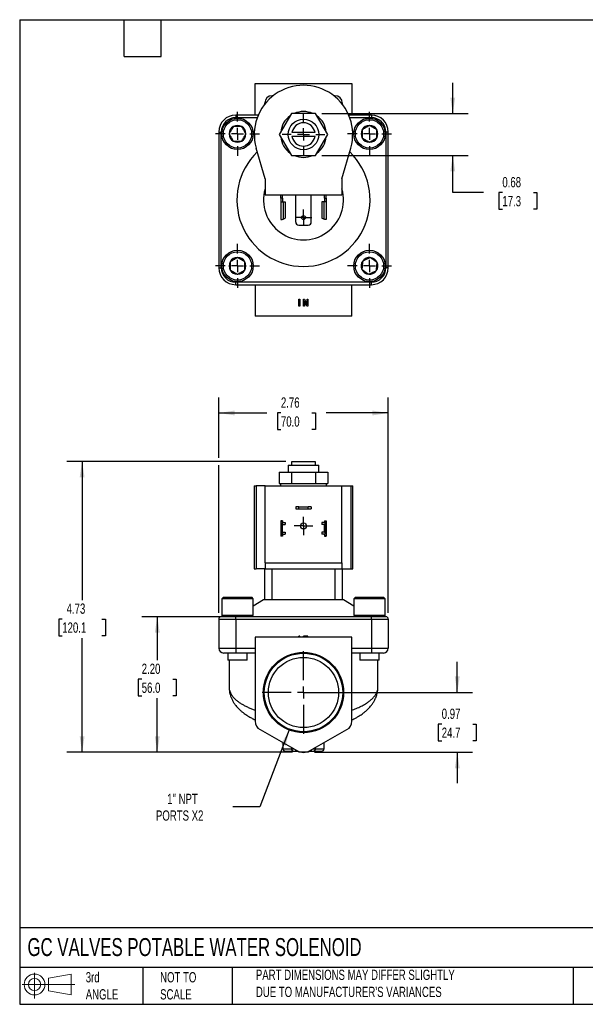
# Model space of a CAD drawing. Header units: inches. Extents: x 0.5 to 21.5, y 0.5 to 16.5.
# Tile 1 of 3: x 0.5 to 9.7, y 0.5 to 16.5. Entities that reach past the tile are written whole.
import ezdxf

# ---------------------------------------------------------------- set-up
doc = ezdxf.new("R2010")
doc.units = ezdxf.units.IN
doc.header["$LTSCALE"] = 2
doc.header["$MEASUREMENT"] = 0
doc.linetypes.add('SLD-Center', pattern=[0.75, 0.6, -0.05, 0.05, -0.05])
doc.linetypes.add('SLD-Solid', pattern=[0])
doc.layers.add('CENTER', color=40, linetype='SLD-Center')
doc.layers.add('SLD-DEFPOINTS', color=7, linetype='Continuous')
doc.layers.add('DIMENSIONS', color=140, linetype='SLD-Solid', lineweight=25)
doc.layers.add('TEXT', color=140, linetype='SLD-Solid', lineweight=25)
doc.styles.add('SLDTEXTSTYLE0', font='TXT', dxfattribs={"width": 0.7})
doc.dimstyles.new('SLDDIMSTYLE0', dxfattribs={"dimtxt": 0.169922, "dimasz": 0.26, "dimexe": 0, "dimexo": 0.0625, "dimgap": 0.04248, "dimtad": 0, "dimtih": 1, "dimtoh": 1, "dimrnd": 1e-09, "dimdsep": 46, "dimtxsty": 'SLDTEXTSTYLE0', "dimsah": 1, "dimcen": 0.09, "dimadec": 0, "dimazin": 2, "dimtfac": 1, "dimtmove": 0, "dimatfit": 0, "dimfxl": 0, "dimfrac": 2, "dimtolj": 1, "dimtzin": 12, "dimarcsym": 0})
doc.dimstyles.new('SLDDIMSTYLE1', dxfattribs={"dimtxt": 0.169922, "dimasz": 0.26, "dimexe": 0, "dimexo": 0.0625, "dimgap": 0.04248, "dimtad": 0, "dimtih": 1, "dimtoh": 1, "dimrnd": 1e-09, "dimzin": 4, "dimdsep": 46, "dimtxsty": 'SLDTEXTSTYLE0', "dimsah": 1, "dimcen": 0.09, "dimadec": 0, "dimazin": 1, "dimtfac": 1, "dimtofl": 0, "dimtmove": 0, "dimatfit": 3, "dimfxl": 0, "dimfrac": 2, "dimtolj": 1, "dimtzin": 12, "dimarcsym": 0})
doc.dimstyles.new('SLDDIMSTYLE2', dxfattribs={"dimtxt": 0.169922, "dimasz": 0.26, "dimexe": 0, "dimexo": 0.0625, "dimgap": 0.04248, "dimtad": 0, "dimtih": 1, "dimtoh": 1, "dimrnd": 1e-09, "dimzin": 12, "dimdsep": 46, "dimtxsty": 'SLDTEXTSTYLE0', "dimsah": 1, "dimcen": 0.09, "dimadec": 0, "dimazin": 3, "dimtfac": 1, "dimtofl": 0, "dimtmove": 0, "dimatfit": 3, "dimfxl": 0, "dimfrac": 2, "dimtolj": 1, "dimtzin": 12, "dimarcsym": 0})
doc.dimstyles.new('SLDDIMSTYLE3', dxfattribs={"dimtxt": 0.169922, "dimasz": 0.26, "dimexe": 0, "dimexo": 0.0625, "dimgap": 0.04248, "dimtad": 0, "dimtih": 1, "dimtoh": 1, "dimrnd": 1e-09, "dimzin": 12, "dimdsep": 46, "dimtxsty": 'SLDTEXTSTYLE0', "dimsah": 1, "dimcen": 0, "dimadec": 0, "dimazin": 3, "dimtfac": 1, "dimtofl": 0, "dimtmove": 0, "dimatfit": 3, "dimfxl": 0, "dimfrac": 2, "dimtolj": 1, "dimtzin": 12, "dimarcsym": 0})

# ---------------------------------------------------------------- blocks, each defined once
blk = doc.blocks.new('Block11')
at = {"color": 7, "linetype": 'SLD-Solid', "lineweight": 18}
for p, q in [((0.204, 0.418), (0.204, 0)), ((0.431, 0.328), (0.801, 0.396)), ((0.431, 0.126), (0.431, 0.328)), ((0.801, 0.396), (0.801, 0.058)), ((0, 0.227), (0.856, 0.227)), ((0.431, 0.126), (0.801, 0.058))]:
    blk.add_line(p, q, dxfattribs=at)
for radius in [0.169, 0.101]:
    blk.add_circle((0.204, 0.227), radius, dxfattribs=at)
blk = doc.blocks.new('Block12')
at = {"layer": 'SLD-DEFPOINTS'}
blk.add_blockref('Block11', (0, 0), dxfattribs=at)
blk = doc.blocks.new('_D')
at = {"layer": 'DIMENSIONS'}
for p, q in [((7.614, 5.567), (7.614, 6.067)), ((5.214, 5.567), (7.864, 5.567)), ((7.361, 5.053), (7.304, 5.053)), ((7.304, 5.053), (7.304, 4.783)), ((7.866, 5.053), (7.923, 5.053)), ((7.923, 5.053), (7.923, 4.783)), ((7.304, 4.783), (7.361, 4.783)), ((7.923, 4.783), (7.866, 4.783)), ((5.293, 4.595), (7.864, 4.595)), ((7.614, 4.595), (7.614, 4.095))]:
    blk.add_line(p, q, dxfattribs=at)
for points in [[(7.614, 5.567), (7.654, 5.827), (7.574, 5.827)], [(7.614, 4.595), (7.574, 4.335), (7.654, 4.335)]]:
    blk.add_solid(points, dxfattribs=at)
at = {"layer": 'DIMENSIONS', "char_height": 0.1667, "attachment_point": 1, "style": 'SLDTEXTSTYLE0'}
for s, insert in [('0.97', (7.361, 5.305)), ('24.7', (7.361, 4.997))]:
    blk.add_mtext(s, dxfattribs=dict(at, insert=insert))
blk = doc.blocks.new('_D_1')
at = {"layer": 'DIMENSIONS'}
for p, q in [((3.912, 6.799), (2.487, 6.799)), ((2.737, 6.799), (2.737, 6.091)), ((2.484, 5.783), (2.427, 5.783)), ((2.427, 5.783), (2.427, 5.513)), ((2.989, 5.783), (3.046, 5.783)), ((3.046, 5.783), (3.046, 5.513)), ((2.427, 5.513), (2.484, 5.513)), ((2.737, 4.595), (2.737, 5.475)), ((3.046, 5.513), (2.989, 5.513)), ((4.936, 4.595), (2.487, 4.595))]:
    blk.add_line(p, q, dxfattribs=at)
for points in [[(2.737, 6.799), (2.697, 6.539), (2.777, 6.539)], [(2.737, 4.595), (2.777, 4.855), (2.697, 4.855)]]:
    blk.add_solid(points, dxfattribs=at)
at = {"layer": 'DIMENSIONS', "char_height": 0.1667, "attachment_point": 1, "style": 'SLDTEXTSTYLE0'}
for s, insert in [('2.20', (2.484, 6.036)), ('56.0', (2.484, 5.728))]:
    blk.add_mtext(s, dxfattribs=dict(at, insert=insert))
blk = doc.blocks.new('_D_2')
at = {"layer": 'DIMENSIONS'}
for p, q in [((4.827, 9.322), (1.265, 9.322)), ((1.515, 9.322), (1.515, 7.069)), ((1.192, 6.76), (1.135, 6.76)), ((1.135, 6.76), (1.135, 6.49)), ((1.838, 6.76), (1.895, 6.76)), ((1.895, 6.76), (1.895, 6.49)), ((1.135, 6.49), (1.192, 6.49)), ((1.515, 4.595), (1.515, 6.452)), ((1.895, 6.49), (1.838, 6.49)), ((4.936, 4.595), (1.265, 4.595))]:
    blk.add_line(p, q, dxfattribs=at)
for points in [[(1.515, 9.322), (1.475, 9.062), (1.555, 9.062)], [(1.515, 4.595), (1.555, 4.855), (1.475, 4.855)]]:
    blk.add_solid(points, dxfattribs=at)
at = {"layer": 'DIMENSIONS', "char_height": 0.1667, "attachment_point": 1, "style": 'SLDTEXTSTYLE0'}
for s, insert in [('4.73', (1.263, 7.013)), ('120.1', (1.192, 6.705))]:
    blk.add_mtext(s, dxfattribs=dict(at, insert=insert))
blk = doc.blocks.new('_D_3')
at = {"layer": 'DIMENSIONS'}
for p, q in [((3.736, 9.382), (3.736, 10.359)), ((6.492, 6.86), (6.492, 10.359)), ((3.736, 10.109), (4.517, 10.109)), ((4.747, 10.109), (4.69, 10.109)), ((4.69, 10.109), (4.69, 9.839)), ((5.252, 10.109), (5.309, 10.109)), ((5.309, 10.109), (5.309, 9.839)), ((6.492, 10.109), (5.482, 10.109)), ((4.69, 9.839), (4.747, 9.839)), ((5.309, 9.839), (5.252, 9.839)), ((3.736, 6.86), (3.736, 9.262))]:
    blk.add_line(p, q, dxfattribs=at)
for points in [[(3.736, 10.109), (3.996, 10.069), (3.996, 10.149)], [(6.492, 10.109), (6.232, 10.149), (6.232, 10.069)]]:
    blk.add_solid(points, dxfattribs=at)
at = {"layer": 'DIMENSIONS', "char_height": 0.1667, "attachment_point": 1, "style": 'SLDTEXTSTYLE0'}
for s, insert in [('2.76', (4.747, 10.362)), ('70.0', (4.747, 10.054))]:
    blk.add_mtext(s, dxfattribs=dict(at, insert=insert))
blk = doc.blocks.new('_D_4')
at = {"layer": 'DIMENSIONS'}
for p, q in [((4.881, 4.958), (4.402, 3.707)), ((4.402, 3.707), (3.964, 3.707))]:
    blk.add_line(p, q, dxfattribs=at)
blk.add_solid([(4.881, 4.958), (4.751, 4.73), (4.826, 4.701)], dxfattribs=at)
at = {"layer": 'DIMENSIONS', "char_height": 0.1667, "attachment_point": 1, "style": 'SLDTEXTSTYLE0'}
for s, insert in [('1" NPT', (2.898, 3.921)), ('PORTS X2', (2.715, 3.651))]:
    blk.add_mtext(s, dxfattribs=dict(at, insert=insert))
blk = doc.blocks.new('SW_CENTERMARKSYMBOL_0')
at = {"layer": 'CENTER', "color": 0}
for p, q in [((-0.1, 0), (-0.14975, 0)), ((0, 0), (-0.1, 0)), ((0, 0.1), (0, 0.14975)), ((0, 0), (0, 0.1)), ((0, 0), (0, -0.1)), ((0, 0), (0.1, 0)), ((0.1, 0), (0.14975, 0)), ((0, -0.1), (0, -0.14975))]:
    blk.add_line(p, q, dxfattribs=at)
blk = doc.blocks.new('SW_CENTERMARKSYMBOL_1')
at = {"layer": 'CENTER', "color": 0}
for p, q in [((0, 0.2), (0, 0.6705)), ((-0.2, 0), (-0.6705, 0)), ((0, 0), (-0.1, 0)), ((0, 0), (0, 0.1)), ((0, 0), (0, -0.1)), ((0, 0), (0.1, 0)), ((0.2, 0), (0.6705, 0)), ((0, -0.2), (0, -0.6705))]:
    blk.add_line(p, q, dxfattribs=at)
blk = doc.blocks.new('_D_7')
at = {"layer": 'DIMENSIONS'}
for p, q in [((7.541, 14.975), (7.541, 15.475)), ((5.411, 14.975), (7.791, 14.975)), ((5.411, 14.294), (7.791, 14.294)), ((7.541, 13.69), (7.541, 14.294)), ((8.041, 13.69), (7.541, 13.69)), ((8.347, 13.69), (8.29, 13.69)), ((8.29, 13.69), (8.29, 13.42)), ((8.852, 13.69), (8.909, 13.69)), ((8.909, 13.69), (8.909, 13.42)), ((8.29, 13.42), (8.347, 13.42)), ((8.909, 13.42), (8.852, 13.42))]:
    blk.add_line(p, q, dxfattribs=at)
for points in [[(7.541, 14.975), (7.581, 15.235), (7.501, 15.235)], [(7.541, 14.294), (7.501, 14.034), (7.581, 14.034)]]:
    blk.add_solid(points, dxfattribs=at)
at = {"layer": 'DIMENSIONS', "char_height": 0.1667, "attachment_point": 1, "style": 'SLDTEXTSTYLE0'}
for s, insert in [('0.68', (8.347, 13.943)), ('17.3', (8.347, 13.635))]:
    blk.add_mtext(s, dxfattribs=dict(at, insert=insert))
blk = doc.blocks.new('SW_CENTERMARKSYMBOL_3')
at = {"layer": 'CENTER', "color": 0}
for p, q in [((0, 0.2), (0, 0.356)), ((-0.2, 0), (-0.356, 0)), ((0, 0), (-0.1, 0)), ((0, 0), (0, 0.1)), ((0, 0), (0, -0.1)), ((0, 0), (0.1, 0)), ((0.2, 0), (0.356, 0)), ((0, -0.2), (0, -0.356))]:
    blk.add_line(p, q, dxfattribs=at)
blk = doc.blocks.new('SW_CENTERMARKSYMBOL_4')
at = {"layer": 'CENTER', "color": 0}
for p, q in [((0, 0.2), (0, 0.356)), ((-0.2, 0), (-0.356, 0)), ((0, 0), (-0.1, 0)), ((0, 0), (0, 0.1)), ((0, 0), (0, -0.1)), ((0, 0), (0.1, 0)), ((0.2, 0), (0.356, 0)), ((0, -0.2), (0, -0.356))]:
    blk.add_line(p, q, dxfattribs=at)
blk = doc.blocks.new('SW_CENTERMARKSYMBOL_5')
at = {"layer": 'CENTER', "color": 0}
for p, q in [((0, 0.2), (0, 0.356)), ((-0.2, 0), (-0.356, 0)), ((0, 0), (-0.1, 0)), ((0, 0), (0, 0.1)), ((0, 0), (0, -0.1)), ((0, 0), (0.1, 0)), ((0.2, 0), (0.356, 0)), ((0, -0.2), (0, -0.356))]:
    blk.add_line(p, q, dxfattribs=at)
blk = doc.blocks.new('SW_CENTERMARKSYMBOL_6')
at = {"layer": 'CENTER', "color": 0}
for p, q in [((0, 0.2), (0, 0.356)), ((-0.2, 0), (-0.356, 0)), ((0, 0), (-0.1, 0)), ((0, 0), (0, 0.1)), ((0, 0), (0, -0.1)), ((0, 0), (0.1, 0)), ((0.2, 0), (0.356, 0)), ((0, -0.2), (0, -0.356))]:
    blk.add_line(p, q, dxfattribs=at)
blk = doc.blocks.new('SW_CENTERMARKSYMBOL_7')
at = {"layer": 'CENTER', "color": 0}
for p, q in [((-0.1, 0), (-0.133, 0)), ((0, 0), (-0.1, 0)), ((0, 0.1), (0, 0.133)), ((0, 0), (0, 0.1)), ((0, 0), (0, -0.1)), ((0, 0), (0.1, 0)), ((0.1, 0), (0.133, 0)), ((0, -0.1), (0, -0.133))]:
    blk.add_line(p, q, dxfattribs=at)
blk = doc.blocks.new('SW_CENTERMARKSYMBOL_8')
at = {"layer": 'CENTER', "color": 0}
for p, q in [((0, 0.2), (0, 0.34935)), ((-0.2, 0), (-0.34935, 0)), ((0, 0), (-0.1, 0)), ((0, 0), (0, 0.1)), ((0, 0), (0, -0.1)), ((0, 0), (0.1, 0)), ((0.2, 0), (0.34935, 0)), ((0, -0.2), (0, -0.34935))]:
    blk.add_line(p, q, dxfattribs=at)

msp = doc.modelspace()

# ---------------------------------------------------------------- linework, layer by layer
for p, q in [((4.327, 14.95), (4.327, 15.462)), ((4.327, 15.462), (5.902, 15.462)), ((5.902, 15.462), (5.902, 14.95)), ((4.621, 15.265), (4.603, 15.265)), ((5.626, 15.265), (5.607, 15.265)), ((4.484, 15.128), (4.484, 15.147)), ((5.744, 15.147), (5.744, 15.128)), ((4.012, 14.95), (4.012, 14.91)), ((4.379, 14.95), (4.012, 14.95)), ((4.012, 14.91), (4.363, 14.91)), ((4.918, 14.975), (4.721, 14.635)), ((5.311, 14.975), (4.918, 14.975)), ((5.507, 14.635), (5.311, 14.975)), ((6.217, 14.95), (5.85, 14.95)), ((5.865, 14.91), (6.217, 14.91)), ((6.217, 14.95), (6.217, 14.91)), ((3.736, 14.674), (3.776, 14.674)), ((3.736, 14.674), (3.736, 12.47)), ((3.776, 12.47), (3.776, 14.674)), ((4.721, 14.635), (4.918, 14.294)), ((5.302, 14.665), (4.927, 14.665)), ((4.927, 14.605), (5.302, 14.605)), ((5.311, 14.294), (5.507, 14.635)), ((6.453, 14.674), (6.453, 12.47)), ((6.492, 14.674), (6.453, 14.674)), ((6.492, 12.47), (6.492, 14.674)), ((4.489, 13.913), (4.345, 14.414)), ((5.739, 13.913), (5.883, 14.414)), ((4.918, 14.294), (5.311, 14.294)), ((4.489, 13.913), (4.489, 13.653)), ((5.739, 13.913), (5.739, 13.653)), ((4.489, 13.653), (5.739, 13.653)), ((4.743, 13.599), (4.743, 13.653)), ((4.775, 13.599), (4.775, 13.653)), ((4.988, 13.212), (4.988, 13.653)), ((5.241, 13.212), (5.241, 13.653)), ((5.453, 13.599), (5.453, 13.653)), ((5.485, 13.599), (5.485, 13.653)), ((4.775, 13.599), (4.743, 13.599)), ((4.743, 13.599), (4.743, 13.539)), ((4.743, 13.539), (4.784, 13.539)), ((4.743, 13.539), (4.743, 13.253)), ((4.775, 13.599), (4.775, 13.539)), ((4.784, 13.539), (4.784, 13.26)), ((4.784, 13.539), (4.814, 13.539)), ((4.814, 13.539), (4.814, 13.276)), ((5.414, 13.539), (5.414, 13.276)), ((5.444, 13.539), (5.414, 13.539)), ((5.444, 13.539), (5.444, 13.26)), ((5.485, 13.539), (5.444, 13.539)), ((5.453, 13.599), (5.485, 13.599)), ((5.453, 13.599), (5.453, 13.539)), ((5.485, 13.599), (5.485, 13.539)), ((5.485, 13.539), (5.485, 13.253)), ((4.743, 13.253), (4.769, 13.253)), ((4.784, 13.26), (4.814, 13.276)), ((5.038, 13.162), (5.191, 13.162)), ((5.444, 13.26), (5.414, 13.276)), ((5.485, 13.253), (5.459, 13.253)), ((3.736, 12.47), (3.776, 12.47)), ((6.492, 12.47), (6.453, 12.47)), ((6.217, 12.233), (4.012, 12.233)), ((4.012, 12.194), (4.012, 12.233)), ((4.012, 12.194), (6.217, 12.194)), ((4.327, 12.194), (4.327, 11.682)), ((5.902, 11.682), (5.902, 12.194)), ((6.217, 12.194), (6.217, 12.233)), ((5.037, 11.843), (5.037, 11.961)), ((5.037, 11.961), (5.053, 11.961)), ((5.053, 11.843), (5.037, 11.843)), ((5.053, 11.961), (5.053, 11.843)), ((5.115, 11.843), (5.115, 11.961)), ((5.115, 11.961), (5.132, 11.961)), ((5.131, 11.843), (5.115, 11.843)), ((5.169, 11.843), (5.131, 11.929)), ((5.131, 11.929), (5.131, 11.929)), ((5.131, 11.929), (5.131, 11.843)), ((5.132, 11.961), (5.17, 11.875)), ((5.187, 11.843), (5.169, 11.843)), ((5.17, 11.875), (5.171, 11.875)), ((5.171, 11.961), (5.187, 11.961)), ((5.171, 11.875), (5.171, 11.961)), ((5.187, 11.961), (5.187, 11.843)), ((5.902, 11.682), (4.327, 11.682)), ((4.927, 9.262), (4.927, 9.322)), ((4.927, 9.322), (5.302, 9.322)), ((5.302, 9.322), (5.302, 9.262)), ((4.721, 9.148), (4.721, 8.962)), ((4.721, 9.148), (4.918, 9.148)), ((4.865, 9.262), (4.865, 9.148)), ((4.865, 9.262), (5.114, 9.262)), ((4.918, 9.148), (4.918, 8.962)), ((4.918, 9.148), (5.311, 9.148)), ((5.114, 9.262), (5.364, 9.262)), ((5.311, 9.148), (5.311, 8.962)), ((5.311, 9.148), (5.507, 9.148)), ((5.364, 9.148), (5.364, 9.262)), ((5.507, 9.148), (5.507, 8.962)), ((4.721, 8.962), (4.743, 8.962)), ((4.741, 8.962), (4.741, 8.925)), ((4.743, 8.962), (4.896, 8.962)), ((4.896, 8.962), (4.918, 8.962)), ((4.918, 8.962), (4.962, 8.962)), ((4.962, 8.962), (5.267, 8.962)), ((5.267, 8.962), (5.311, 8.962)), ((5.311, 8.962), (5.333, 8.962)), ((5.333, 8.962), (5.485, 8.962)), ((5.485, 8.962), (5.507, 8.962)), ((5.487, 8.925), (5.487, 8.962)), ((4.314, 8.925), (4.314, 7.575)), ((4.314, 8.925), (4.345, 8.925)), ((4.345, 8.925), (4.345, 7.575)), ((4.489, 8.925), (4.345, 8.925)), ((4.489, 7.675), (4.489, 8.925)), ((4.489, 8.925), (5.739, 8.925)), ((5.739, 7.675), (5.739, 8.925)), ((5.739, 8.925), (5.883, 8.925)), ((5.883, 8.925), (5.883, 7.575)), ((5.883, 8.925), (5.914, 8.925)), ((5.914, 7.575), (5.914, 8.925)), ((4.988, 8.584), (4.988, 8.552)), ((5.038, 8.584), (4.988, 8.584)), ((4.988, 8.552), (5.038, 8.552)), ((5.038, 8.552), (5.038, 8.584)), ((5.038, 8.584), (5.191, 8.584)), ((5.038, 8.552), (5.191, 8.552)), ((5.191, 8.552), (5.191, 8.584)), ((5.241, 8.584), (5.191, 8.584)), ((5.191, 8.552), (5.241, 8.552)), ((5.241, 8.584), (5.241, 8.552)), ((4.775, 8.359), (4.743, 8.359)), ((4.743, 8.359), (4.743, 8.347)), ((4.775, 8.347), (4.743, 8.347)), ((4.743, 8.347), (4.743, 8.287)), ((4.769, 8.326), (4.769, 8.142)), ((4.775, 8.359), (4.775, 8.347)), ((4.775, 8.347), (4.775, 8.327)), ((4.784, 8.328), (4.814, 8.328)), ((4.814, 8.328), (4.814, 8.297)), ((5.414, 8.328), (5.414, 8.297)), ((5.444, 8.328), (5.414, 8.328)), ((5.453, 8.359), (5.485, 8.359)), ((5.453, 8.359), (5.453, 8.347)), ((5.453, 8.347), (5.485, 8.347)), ((5.453, 8.347), (5.453, 8.327)), ((5.459, 8.326), (5.459, 8.142)), ((5.485, 8.359), (5.485, 8.347)), ((5.485, 8.347), (5.485, 8.287)), ((4.743, 8.287), (4.743, 8.18)), ((4.743, 8.18), (4.743, 8.12)), ((4.775, 8.176), (4.775, 8.291)), ((4.781, 8.297), (4.814, 8.297)), ((4.781, 8.17), (4.814, 8.17)), ((4.814, 8.17), (4.814, 8.139)), ((5.447, 8.297), (5.414, 8.297)), ((5.414, 8.17), (5.414, 8.139)), ((5.447, 8.17), (5.414, 8.17)), ((5.453, 8.176), (5.453, 8.291)), ((5.485, 8.287), (5.485, 8.18)), ((5.485, 8.18), (5.485, 8.12)), ((4.775, 8.12), (4.743, 8.12)), ((4.743, 8.12), (4.743, 8.109)), ((4.775, 8.109), (4.743, 8.109)), ((4.775, 8.14), (4.775, 8.12)), ((4.775, 8.12), (4.775, 8.109)), ((4.784, 8.139), (4.814, 8.139)), ((5.444, 8.139), (5.414, 8.139)), ((5.453, 8.14), (5.453, 8.12)), ((5.453, 8.12), (5.485, 8.12)), ((5.453, 8.12), (5.453, 8.109)), ((5.453, 8.109), (5.485, 8.109)), ((5.485, 8.12), (5.485, 8.109)), ((4.314, 7.575), (4.345, 7.575)), ((4.489, 7.575), (4.345, 7.575)), ((4.484, 7.075), (4.484, 7.575)), ((4.489, 7.675), (5.739, 7.675)), ((4.489, 7.675), (4.489, 7.575)), ((4.489, 7.575), (5.739, 7.575)), ((4.603, 7.075), (4.603, 7.575)), ((5.626, 7.575), (5.626, 7.075)), ((5.739, 7.675), (5.739, 7.575)), ((5.739, 7.575), (5.883, 7.575)), ((5.744, 7.575), (5.744, 7.075)), ((5.883, 7.575), (5.914, 7.575)), ((3.811, 7.114), (3.786, 7.089)), ((3.786, 7.089), (3.786, 6.825)), ((4.297, 7.089), (3.786, 7.089)), ((3.811, 7.114), (4.272, 7.114)), ((4.297, 7.089), (4.272, 7.114)), ((4.297, 6.825), (4.297, 7.089)), ((4.465, 7.075), (4.297, 6.968)), ((5.764, 7.075), (4.465, 7.075)), ((5.931, 6.968), (5.764, 7.075)), ((5.957, 7.114), (5.931, 7.089)), ((5.931, 7.089), (5.931, 6.825)), ((6.443, 7.089), (5.931, 7.089)), ((5.957, 7.114), (6.417, 7.114)), ((6.443, 7.089), (6.417, 7.114)), ((6.443, 6.825), (6.443, 7.089)), ((3.736, 6.76), (3.736, 6.287)), ((3.736, 6.76), (4.012, 6.76)), ((4.012, 6.799), (3.776, 6.799)), ((3.786, 6.825), (3.811, 6.799)), ((3.786, 6.825), (4.297, 6.825)), ((6.217, 6.799), (4.012, 6.799)), ((4.012, 6.76), (4.012, 6.799)), ((4.012, 6.76), (4.012, 6.287)), ((4.012, 6.76), (6.217, 6.76)), ((4.272, 6.799), (4.297, 6.825)), ((5.931, 6.825), (5.957, 6.799)), ((5.931, 6.825), (6.443, 6.825)), ((6.453, 6.799), (6.217, 6.799)), ((6.217, 6.76), (6.217, 6.799)), ((6.217, 6.76), (6.492, 6.76)), ((6.217, 6.76), (6.217, 6.287)), ((6.417, 6.799), (6.443, 6.825)), ((6.492, 6.76), (6.492, 6.287)), ((4.327, 6.465), (4.327, 5.1)), ((5.902, 6.465), (4.327, 6.465)), ((5.053, 6.484), (5.037, 6.484)), ((5.037, 6.465), (5.037, 6.484)), ((5.053, 6.465), (5.053, 6.484)), ((5.115, 6.465), (5.115, 6.484)), ((5.131, 6.484), (5.115, 6.484)), ((5.131, 6.465), (5.131, 6.484)), ((5.169, 6.484), (5.131, 6.484)), ((5.131, 6.465), (5.131, 6.484)), ((5.131, 6.484), (5.131, 6.484)), ((5.169, 6.465), (5.169, 6.484)), ((5.187, 6.484), (5.169, 6.484)), ((5.187, 6.465), (5.187, 6.484)), ((5.902, 5.1), (5.902, 6.465)), ((3.736, 6.287), (4.012, 6.287)), ((4.012, 6.287), (4.012, 6.209)), ((4.012, 6.287), (4.327, 6.287)), ((5.902, 6.287), (6.217, 6.287)), ((6.217, 6.287), (6.492, 6.287)), ((6.217, 6.287), (6.217, 6.209)), ((3.815, 6.209), (4.012, 6.209)), ((3.884, 6.209), (3.884, 6.091)), ((4.199, 6.091), (3.884, 6.091)), ((3.904, 6.091), (3.904, 5.656)), ((4.012, 6.209), (4.327, 6.209)), ((4.199, 6.091), (4.199, 6.209)), ((5.902, 6.209), (6.217, 6.209)), ((6.03, 6.209), (6.03, 6.091)), ((6.345, 6.091), (6.03, 6.091)), ((6.217, 6.209), (6.414, 6.209)), ((6.325, 5.656), (6.325, 6.091)), ((6.345, 6.091), (6.345, 6.209)), ((4.407, 4.963), (5.018, 4.62)), ((5.211, 4.62), (5.821, 4.963)), ((4.78, 4.754), (4.78, 4.654)), ((4.78, 4.654), (4.917, 4.654)), ((4.917, 4.676), (4.917, 4.654)), ((4.917, 4.654), (4.958, 4.654)), ((5.271, 4.654), (5.311, 4.654)), ((5.311, 4.654), (5.311, 4.676)), ((5.311, 4.654), (5.449, 4.654)), ((5.449, 4.654), (5.449, 4.754)), ((5.016, 4.614), (5.029, 4.614)), ((5.036, 4.595), (5.036, 4.611)), ((5.193, 4.595), (5.036, 4.595)), ((5.193, 4.611), (5.193, 4.595)), ((5.2, 4.614), (5.213, 4.614))]:
    msp.add_line(p, q)
for centre, radius in [((4.041, 14.645), 0.256), ((5.114, 14.635), 0.249), ((6.187, 14.645), 0.256), ((4.041, 14.645), 0.23), ((6.187, 14.645), 0.23), ((5.114, 13.285), 0.033), ((4.041, 12.499), 0.256), ((4.041, 12.499), 0.23), ((6.187, 12.499), 0.256), ((6.187, 12.499), 0.23), ((5.114, 8.274), 0.0497), ((5.114, 5.567), 0.652), ((5.114, 5.567), 0.638), ((5.114, 5.567), 0.571)]:
    msp.add_circle(centre, radius)
for centre, radius, start, end in [((5.114, 14.635), 0.8, 343.9779, 196.0221), ((4.603, 15.147), 0.118, 90, 180), ((5.626, 15.147), 0.118, 0, 90), ((4.012, 14.674), 0.276, 90, 180), ((4.012, 14.674), 0.236, 90, 180), ((5.114, 14.635), 0.373, 125.9048, 174.0952), ((5.114, 14.635), 0.373, 65.9048, 114.0952), ((5.114, 14.635), 0.373, 5.9048, 54.0952), ((6.217, 14.674), 0.276, 0, 90), ((6.217, 14.674), 0.236, 0, 90), ((4.041, 14.645), 0.136, 120, 180), ((4.041, 14.645), 0.136, 60, 120), ((4.041, 14.645), 0.136, 0, 60), ((5.114, 14.635), 0.19, 9.0847, 170.9153), ((6.187, 14.645), 0.136, 90, 150), ((6.187, 14.645), 0.136, 30, 90), ((4.041, 14.645), 0.136, 180, 240), ((4.041, 14.645), 0.136, 300, 0), ((5.114, 14.635), 0.373, 185.9048, 234.0952), ((5.114, 14.635), 0.19, 189.0847, 350.9153), ((5.114, 14.635), 0.373, 305.9048, 354.0952), ((6.187, 14.645), 0.136, 150, 210), ((6.187, 14.645), 0.136, 210, 270), ((6.187, 14.645), 0.136, 270, 330), ((6.187, 14.645), 0.136, 330, 30), ((4.041, 14.645), 0.136, 240, 300), ((5.114, 13.572), 1.083, 133.9214, 46.0786), ((5.114, 14.635), 0.373, 245.9048, 294.0952), ((5.114, 13.572), 0.65, 164.1796, 15.8204), ((5.038, 13.212), 0.05, 180, 270), ((5.191, 13.212), 0.05, 270, 0), ((4.041, 12.499), 0.136, 150, 210), ((4.041, 12.499), 0.136, 90, 150), ((4.041, 12.499), 0.136, 30, 90), ((4.041, 12.499), 0.136, 330, 30), ((6.187, 12.499), 0.136, 144.5086, 204.5086), ((6.187, 12.499), 0.136, 84.5086, 144.5086), ((6.187, 12.499), 0.136, 24.5086, 84.5086), ((6.187, 12.499), 0.136, 324.5086, 24.5086), ((4.012, 12.47), 0.276, 180, 270), ((4.012, 12.47), 0.236, 180, 270), ((4.041, 12.499), 0.136, 210, 270), ((4.041, 12.499), 0.136, 270, 330), ((6.187, 12.499), 0.136, 204.5086, 264.5086), ((6.187, 12.499), 0.136, 264.5086, 324.5086), ((6.217, 12.47), 0.236, 270, 360), ((6.217, 12.47), 0.276, 270, 0), ((4.784, 8.287), 0.041, 111.4452, 180), ((5.444, 8.287), 0.041, 0, 68.5548), ((4.784, 8.18), 0.041, 180, 248.5548), ((5.444, 8.18), 0.041, 291.4452, 0), ((3.776, 6.76), 0.0394, 90, 180), ((6.453, 6.76), 0.0394, 0, 90), ((3.815, 6.287), 0.0787, 180, 270), ((6.414, 6.287), 0.0787, 270, 0), ((4.484, 5.1), 0.157, 180, 240.6751), ((5.744, 5.1), 0.157, 299.3249, 0), ((4.819, 4.654), 0.0394, 180, 270), ((4.957, 4.654), 0.0394, 180, 270), ((5.016, 4.654), 0.0394, 197.0691, 270), ((5.213, 4.654), 0.0394, 270, 342.9309), ((5.272, 4.654), 0.0394, 270, 0), ((5.41, 4.654), 0.0394, 270, 0), ((5.114, 4.791), 0.197, 240.6751, 299.3249)]:
    msp.add_arc(centre, radius, start, end)
for points, knots in [([(3.973, 14.763), (3.972, 14.76), (3.969, 14.756), (3.965, 14.748), (3.961, 14.741), (3.955, 14.732), (3.948, 14.719), (3.939, 14.704), (3.93, 14.689), (3.922, 14.674), (3.913, 14.659), (3.908, 14.65), (3.905, 14.645)], [0, 0, 0, 0, 0.06621, 0.1296197, 0.1903514, 0.2485444, 0.3759438, 0.4982725, 0.6206095, 0.748193, 0.8685231, 1, 1, 1, 1]), ([(4.11, 14.763), (4.107, 14.763), (4.101, 14.763), (4.093, 14.763), (4.085, 14.763), (4.074, 14.763), (4.059, 14.763), (4.041, 14.763), (4.024, 14.763), (4.007, 14.763), (3.99, 14.763), (3.979, 14.763), (3.973, 14.763)], [0, 0, 0, 0, 0.06669, 0.130543, 0.191684, 0.250256, 0.377621, 0.499981, 0.622194, 0.749704, 0.86934, 1, 1, 1, 1]), ([(4.178, 14.645), (4.176, 14.647), (4.174, 14.652), (4.17, 14.659), (4.165, 14.666), (4.16, 14.676), (4.153, 14.688), (4.144, 14.704), (4.135, 14.719), (4.126, 14.734), (4.118, 14.749), (4.112, 14.758), (4.11, 14.763)], [0, 0, 0, 0, 0.06621, 0.12962, 0.190351, 0.248544, 0.375944, 0.498273, 0.620609, 0.748193, 0.868523, 1, 1, 1, 1]), ([(6.187, 14.781), (6.185, 14.78), (6.18, 14.777), (6.173, 14.773), (6.166, 14.769), (6.156, 14.763), (6.144, 14.756), (6.128, 14.747), (6.113, 14.738), (6.098, 14.73), (6.083, 14.721), (6.074, 14.716), (6.069, 14.713)], [0, 0, 0, 0, 0.06621, 0.12962, 0.190351, 0.248544, 0.375944, 0.498273, 0.620609, 0.748193, 0.868523, 1, 1, 1, 1]), ([(6.305, 14.713), (6.303, 14.714), (6.298, 14.717), (6.291, 14.721), (6.284, 14.725), (6.274, 14.731), (6.262, 14.738), (6.246, 14.747), (6.231, 14.756), (6.216, 14.764), (6.201, 14.773), (6.192, 14.778), (6.187, 14.781)], [0, 0, 0, 0, 0.06621, 0.12962, 0.190351, 0.248544, 0.375944, 0.498273, 0.620609, 0.748193, 0.868523, 1, 1, 1, 1]), ([(3.905, 14.645), (3.907, 14.642), (3.909, 14.637), (3.913, 14.63), (3.917, 14.623), (3.923, 14.614), (3.93, 14.601), (3.939, 14.586), (3.948, 14.571), (3.957, 14.556), (3.965, 14.541), (3.97, 14.531), (3.973, 14.527)], [0, 0, 0, 0, 0.06621, 0.12962, 0.190351, 0.248544, 0.375944, 0.498273, 0.620609, 0.748193, 0.868523, 1, 1, 1, 1]), ([(4.11, 14.527), (4.111, 14.529), (4.114, 14.534), (4.118, 14.541), (4.122, 14.548), (4.128, 14.558), (4.135, 14.57), (4.144, 14.585), (4.152, 14.601), (4.161, 14.616), (4.17, 14.63), (4.175, 14.64), (4.178, 14.645)], [0, 0, 0, 0, 0.06621, 0.12962, 0.190351, 0.248544, 0.375944, 0.498273, 0.620609, 0.748193, 0.868523, 1, 1, 1, 1]), ([(6.069, 14.713), (6.069, 14.71), (6.069, 14.704), (6.069, 14.696), (6.069, 14.688), (6.069, 14.679), (6.069, 14.668), (6.069, 14.656), (6.069, 14.649), (6.069, 14.645)], [0, 0, 0, 0, 0.133387, 0.261097, 0.383382, 0.500528, 0.671766, 0.837778, 1, 1, 1, 1]), ([(6.069, 14.645), (6.069, 14.642), (6.069, 14.638), (6.069, 14.631), (6.069, 14.624), (6.069, 14.617), (6.069, 14.606), (6.069, 14.593), (6.069, 14.582), (6.069, 14.577)], [0, 0, 0, 0, 0.096922, 0.195037, 0.294669, 0.396127, 0.499705, 0.738838, 1, 1, 1, 1]), ([(6.069, 14.577), (6.071, 14.575), (6.076, 14.572), (6.083, 14.568), (6.091, 14.564), (6.1, 14.559), (6.113, 14.551), (6.128, 14.543), (6.143, 14.534), (6.158, 14.525), (6.173, 14.517), (6.182, 14.511), (6.187, 14.508)], [0, 0, 0, 0, 0.06621, 0.12962, 0.190351, 0.248544, 0.375944, 0.498273, 0.620609, 0.748193, 0.868523, 1, 1, 1, 1]), ([(6.187, 14.508), (6.19, 14.51), (6.194, 14.512), (6.202, 14.517), (6.209, 14.521), (6.218, 14.526), (6.231, 14.533), (6.246, 14.542), (6.261, 14.551), (6.276, 14.56), (6.291, 14.568), (6.3, 14.574), (6.305, 14.577)], [0, 0, 0, 0, 0.06621, 0.1296197, 0.1903514, 0.2485444, 0.3759438, 0.4982725, 0.6206095, 0.748193, 0.8685231, 1, 1, 1, 1]), ([(6.305, 14.577), (6.305, 14.579), (6.305, 14.585), (6.305, 14.593), (6.305, 14.601), (6.305, 14.613), (6.305, 14.627), (6.305, 14.645), (6.305, 14.662), (6.305, 14.68), (6.305, 14.697), (6.305, 14.707), (6.305, 14.713)], [0, 0, 0, 0, 0.06669, 0.130543, 0.191684, 0.250256, 0.377621, 0.499981, 0.622194, 0.749704, 0.86934, 1, 1, 1, 1]), ([(3.973, 14.527), (3.976, 14.527), (3.982, 14.527), (3.99, 14.527), (3.998, 14.527), (4.008, 14.527), (4.018, 14.527), (4.03, 14.527), (4.038, 14.527), (4.041, 14.527)], [0, 0, 0, 0, 0.133387, 0.261097, 0.383382, 0.500528, 0.671766, 0.837778, 1, 1, 1, 1]), ([(4.041, 14.527), (4.044, 14.527), (4.048, 14.527), (4.055, 14.527), (4.062, 14.527), (4.07, 14.527), (4.08, 14.527), (4.093, 14.527), (4.104, 14.527), (4.11, 14.527)], [0, 0, 0, 0, 0.096922, 0.195037, 0.294669, 0.396127, 0.499705, 0.738838, 1, 1, 1, 1]), ([(4.041, 12.635), (4.039, 12.634), (4.034, 12.631), (4.027, 12.627), (4.02, 12.623), (4.01, 12.617), (3.998, 12.61), (3.983, 12.601), (3.967, 12.593), (3.952, 12.584), (3.938, 12.575), (3.928, 12.57), (3.923, 12.567)], [0, 0, 0, 0, 0.06621, 0.12962, 0.190351, 0.248544, 0.375944, 0.498273, 0.620609, 0.748193, 0.868523, 1, 1, 1, 1]), ([(3.923, 12.567), (3.923, 12.564), (3.923, 12.559), (3.923, 12.55), (3.923, 12.542), (3.923, 12.531), (3.923, 12.517), (3.923, 12.499), (3.923, 12.481), (3.923, 12.464), (3.923, 12.447), (3.923, 12.436), (3.923, 12.431)], [0, 0, 0, 0, 0.06669, 0.130543, 0.191684, 0.250256, 0.377621, 0.499981, 0.622194, 0.749704, 0.86934, 1, 1, 1, 1]), ([(4.16, 12.567), (4.157, 12.569), (4.152, 12.571), (4.145, 12.576), (4.138, 12.58), (4.128, 12.585), (4.116, 12.592), (4.101, 12.601), (4.085, 12.61), (4.071, 12.619), (4.056, 12.627), (4.046, 12.633), (4.041, 12.635)], [0, 0, 0, 0, 0.06621, 0.12962, 0.190351, 0.248544, 0.375944, 0.498273, 0.620609, 0.748193, 0.868523, 1, 1, 1, 1]), ([(4.16, 12.499), (4.16, 12.501), (4.16, 12.506), (4.16, 12.513), (4.16, 12.52), (4.16, 12.527), (4.16, 12.537), (4.16, 12.551), (4.16, 12.562), (4.16, 12.567)], [0, 0, 0, 0, 0.0969222, 0.1950371, 0.2946688, 0.3961269, 0.4997046, 0.7388384, 1, 1, 1, 1]), ([(4.16, 12.431), (4.16, 12.434), (4.16, 12.439), (4.16, 12.448), (4.16, 12.456), (4.16, 12.465), (4.16, 12.476), (4.16, 12.487), (4.16, 12.495), (4.16, 12.499)], [0, 0, 0, 0, 0.133387, 0.261097, 0.383382, 0.500528, 0.671766, 0.837778, 1, 1, 1, 1]), ([(6.076, 12.578), (6.076, 12.575), (6.075, 12.57), (6.075, 12.562), (6.074, 12.554), (6.073, 12.542), (6.071, 12.528), (6.07, 12.511), (6.068, 12.493), (6.066, 12.476), (6.065, 12.459), (6.064, 12.448), (6.063, 12.442)], [0, 0, 0, 0, 0.06621, 0.12962, 0.190351, 0.248544, 0.375944, 0.498273, 0.620609, 0.748193, 0.868523, 1, 1, 1, 1]), ([(6.2, 12.635), (6.198, 12.634), (6.193, 12.631), (6.185, 12.628), (6.178, 12.624), (6.167, 12.62), (6.154, 12.614), (6.138, 12.607), (6.122, 12.599), (6.107, 12.592), (6.091, 12.585), (6.081, 12.581), (6.076, 12.578)], [0, 0, 0, 0, 0.06621, 0.12962, 0.190351, 0.248544, 0.375944, 0.498273, 0.620609, 0.748193, 0.868523, 1, 1, 1, 1]), ([(6.256, 12.595), (6.254, 12.597), (6.25, 12.599), (6.244, 12.603), (6.239, 12.607), (6.233, 12.611), (6.225, 12.617), (6.214, 12.625), (6.205, 12.632), (6.2, 12.635)], [0, 0, 0, 0, 0.0969222, 0.1950371, 0.2946688, 0.3961269, 0.4997046, 0.7388384, 1, 1, 1, 1]), ([(6.311, 12.556), (6.309, 12.557), (6.304, 12.56), (6.298, 12.565), (6.291, 12.57), (6.283, 12.576), (6.275, 12.582), (6.265, 12.588), (6.259, 12.593), (6.256, 12.595)], [0, 0, 0, 0, 0.133387, 0.261097, 0.383382, 0.500528, 0.671766, 0.837778, 1, 1, 1, 1]), ([(6.298, 12.42), (6.298, 12.423), (6.299, 12.428), (6.3, 12.436), (6.301, 12.445), (6.302, 12.456), (6.303, 12.47), (6.305, 12.487), (6.306, 12.505), (6.308, 12.522), (6.31, 12.539), (6.311, 12.55), (6.311, 12.556)], [0, 0, 0, 0, 0.06621, 0.12962, 0.190351, 0.248544, 0.375944, 0.498273, 0.620609, 0.748193, 0.868523, 1, 1, 1, 1]), ([(3.923, 12.431), (3.926, 12.429), (3.931, 12.427), (3.938, 12.422), (3.945, 12.418), (3.955, 12.413), (3.967, 12.406), (3.982, 12.397), (3.998, 12.388), (4.012, 12.379), (4.027, 12.371), (4.037, 12.365), (4.041, 12.363)], [0, 0, 0, 0, 0.06621, 0.12962, 0.190351, 0.248544, 0.375944, 0.498273, 0.620609, 0.748193, 0.868523, 1, 1, 1, 1]), ([(4.041, 12.363), (4.044, 12.364), (4.049, 12.367), (4.056, 12.371), (4.063, 12.375), (4.073, 12.381), (4.085, 12.388), (4.1, 12.397), (4.116, 12.405), (4.131, 12.414), (4.145, 12.423), (4.155, 12.428), (4.16, 12.431)], [0, 0, 0, 0, 0.06621, 0.1296197, 0.1903514, 0.2485444, 0.3759438, 0.4982725, 0.6206095, 0.748193, 0.8685231, 1, 1, 1, 1]), ([(6.063, 12.442), (6.065, 12.441), (6.07, 12.438), (6.077, 12.433), (6.083, 12.428), (6.093, 12.421), (6.104, 12.413), (6.119, 12.403), (6.133, 12.393), (6.147, 12.383), (6.161, 12.373), (6.17, 12.367), (6.174, 12.363)], [0, 0, 0, 0, 0.06669, 0.130543, 0.191684, 0.250256, 0.377621, 0.499981, 0.622194, 0.749704, 0.86934, 1, 1, 1, 1]), ([(6.174, 12.363), (6.177, 12.364), (6.182, 12.367), (6.189, 12.37), (6.197, 12.374), (6.207, 12.378), (6.22, 12.384), (6.236, 12.391), (6.252, 12.399), (6.268, 12.406), (6.283, 12.413), (6.293, 12.418), (6.298, 12.42)], [0, 0, 0, 0, 0.06621, 0.12962, 0.190351, 0.248544, 0.375944, 0.498273, 0.620609, 0.748193, 0.868523, 1, 1, 1, 1]), ([(4.775, 8.291), (4.775, 8.293), (4.776, 8.294), (4.778, 8.297), (4.78, 8.297), (4.781, 8.297)], [0, 0, 0, 0, 0.5, 0.5, 1, 1, 1, 1]), ([(4.775, 8.176), (4.775, 8.175), (4.776, 8.173), (4.778, 8.171), (4.78, 8.17), (4.781, 8.17)], [0, 0, 0, 0, 0.5, 0.5, 1, 1, 1, 1]), ([(5.453, 8.291), (5.453, 8.293), (5.453, 8.294), (5.45, 8.297), (5.449, 8.297), (5.447, 8.297)], [0, 0, 0, 0, 0.5, 0.5, 1, 1, 1, 1]), ([(5.453, 8.176), (5.453, 8.175), (5.453, 8.173), (5.45, 8.171), (5.449, 8.17), (5.447, 8.17)], [0, 0, 0, 0, 0.5, 0.5, 1, 1, 1, 1]), ([(3.904, 5.656), (3.904, 5.656), (3.904, 5.655), (3.904, 5.655), (3.904, 5.655)], [0, 0, 0, 0, 0.801119, 1, 1, 1, 1]), ([(3.904, 5.655), (3.904, 5.639), (3.905, 5.61), (3.912, 5.57), (3.92, 5.536), (3.929, 5.509), (3.938, 5.486), (3.947, 5.464), (3.957, 5.444), (3.967, 5.425), (3.978, 5.407), (3.99, 5.388), (4.006, 5.366), (4.029, 5.337), (4.059, 5.304), (4.094, 5.271), (4.13, 5.241), (4.162, 5.218), (4.197, 5.193), (4.241, 5.167), (4.286, 5.142), (4.316, 5.128), (4.327, 5.123)], [0, 0, 0, 0, 0.0689195, 0.1304623, 0.1793761, 0.223646, 0.2585959, 0.2921677, 0.3243628, 0.3551195, 0.3843607, 0.4120972, 0.4526896, 0.5062603, 0.5727576, 0.6457964, 0.7086422, 0.7605551, 0.8045636, 0.8786181, 0.9566239, 1, 1, 1, 1]), ([(3.904, 5.655), (3.904, 5.646), (3.905, 5.629), (3.91, 5.603), (3.919, 5.577), (3.93, 5.552), (3.944, 5.529), (3.959, 5.508), (3.98, 5.482), (4.009, 5.453), (4.048, 5.421), (4.091, 5.391), (4.137, 5.364), (4.187, 5.338), (4.241, 5.314), (4.287, 5.295), (4.317, 5.284), (4.327, 5.281)], [0, 0, 0, 0, 0.057926, 0.124537, 0.187771, 0.247629, 0.304111, 0.357219, 0.406952, 0.495471, 0.579968, 0.660455, 0.736944, 0.814735, 0.89043, 0.964051, 1, 1, 1, 1]), ([(5.902, 5.281), (5.905, 5.282), (5.923, 5.288), (5.953, 5.3), (5.993, 5.316), (6.032, 5.333), (6.069, 5.352), (6.104, 5.371), (6.135, 5.39), (6.161, 5.408), (6.184, 5.424), (6.206, 5.442), (6.227, 5.461), (6.246, 5.48), (6.264, 5.5), (6.278, 5.52), (6.291, 5.539), (6.301, 5.558), (6.31, 5.577), (6.316, 5.595), (6.321, 5.613), (6.324, 5.634), (6.325, 5.648), (6.325, 5.656)], [0, 0, 0, 0, 0.011864, 0.063579, 0.116496, 0.170626, 0.225976, 0.282551, 0.34036, 0.383466, 0.428142, 0.474389, 0.522209, 0.571604, 0.622576, 0.675125, 0.718344, 0.764623, 0.813962, 0.856124, 0.895358, 0.943317, 1, 1, 1, 1]), ([(5.902, 5.123), (5.913, 5.128), (5.94, 5.141), (5.98, 5.162), (6.018, 5.185), (6.051, 5.207), (6.083, 5.229), (6.118, 5.257), (6.156, 5.291), (6.189, 5.326), (6.216, 5.357), (6.239, 5.389), (6.263, 5.427), (6.281, 5.462), (6.292, 5.487), (6.297, 5.5), (6.302, 5.515), (6.309, 5.536), (6.316, 5.568), (6.323, 5.609), (6.324, 5.639), (6.325, 5.654)], [0, 0, 0, 0, 0.045542, 0.110641, 0.171827, 0.216631, 0.265374, 0.325424, 0.397436, 0.471491, 0.531834, 0.578031, 0.64671, 0.723964, 0.744565, 0.765674, 0.787672, 0.815775, 0.865303, 0.928505, 1, 1, 1, 1]), ([(4.819, 4.614), (4.821, 4.614), (4.824, 4.614), (4.848, 4.614), (4.882, 4.614), (4.918, 4.614), (4.944, 4.614), (4.953, 4.614)], [0, 0, 0, 0, 0.236564, 0.466819, 0.685407, 0.888546, 1, 1, 1, 1]), ([(4.958, 4.614), (4.958, 4.614), (4.957, 4.614), (4.967, 4.614), (4.987, 4.614), (5.007, 4.614), (5.016, 4.614)], [0, 0, 0, 0, 0.1285075, 0.4375308, 0.7306385, 1, 1, 1, 1]), ([(5.213, 4.614), (5.222, 4.614), (5.23, 4.614), (5.245, 4.614), (5.251, 4.614), (5.261, 4.614), (5.265, 4.614), (5.271, 4.614), (5.272, 4.614), (5.272, 4.614)], [0, 0, 0, 0, 0.25, 0.25, 0.5, 0.5, 0.75, 0.75, 1, 1, 1, 1]), ([(5.276, 4.614), (5.293, 4.614), (5.329, 4.614), (5.367, 4.614), (5.393, 4.614), (5.407, 4.614), (5.409, 4.614), (5.41, 4.614)], [0, 0, 0, 0, 0.2146137, 0.4541968, 0.6414409, 0.8242664, 1, 1, 1, 1])]:
    msp.add_open_spline(points, degree=3, knots=knots)
for points in [[(4.769, 13.253), (4.774, 13.255), (4.779, 13.258), (4.784, 13.26)], [(5.459, 13.253), (5.455, 13.255), (5.449, 13.258), (5.444, 13.26)], [(4.769, 8.326), (4.774, 8.327), (4.779, 8.328), (4.784, 8.328)], [(5.459, 8.326), (5.455, 8.327), (5.449, 8.328), (5.444, 8.328)], [(4.784, 8.139), (4.779, 8.139), (4.774, 8.14), (4.769, 8.142)], [(5.444, 8.139), (5.449, 8.139), (5.455, 8.14), (5.459, 8.142)]]:
    msp.add_open_spline(points, degree=3)
at = {"layer": 'TEXT'}
for p, q in [((0.5, 16.5), (21.5, 16.5)), ((0.5, 16.5), (0.5, 0.5)), ((2.2, 15.9), (2.2, 16.5)), ((2.8, 15.9), (2.8, 16.5)), ((2.2, 15.9), (2.8, 15.9)), ((21.5, 1.742), (0.5, 1.742)), ((21.5, 1.1), (0.5, 1.1)), ((2.5, 1.1), (2.5, 0.5)), ((3.954, 1.1), (3.954, 0.5)), ((9.5, 1.1), (9.5, 0.5)), ((0.5, 0.5), (21.5, 0.5))]:
    msp.add_line(p, q, dxfattribs=at)

# ---------------------------------------------------------------- block references
at = {"layer": 'CENTER'}
for name, p in [('SW_CENTERMARKSYMBOL_3', (4.041, 14.645)), ('SW_CENTERMARKSYMBOL_8', (5.114, 14.635)), ('SW_CENTERMARKSYMBOL_5', (6.187, 14.645)), ('SW_CENTERMARKSYMBOL_7', (5.114, 13.285)), ('SW_CENTERMARKSYMBOL_4', (4.041, 12.499)), ('SW_CENTERMARKSYMBOL_6', (6.187, 12.499)), ('SW_CENTERMARKSYMBOL_0', (5.114, 8.274)), ('SW_CENTERMARKSYMBOL_1', (5.114, 5.567))]:
    msp.add_blockref(name, p, dxfattribs=at)
at = {"layer": 'SLD-DEFPOINTS'}
msp.add_blockref('Block12', (0.538, 0.595), dxfattribs=at)

# ---------------------------------------------------------------- texts
at = {"layer": 'TEXT', "attachment_point": 1, "style": 'SLDTEXTSTYLE0'}
for s, insert, char_height in [('GC VALVES POTABLE WATER SOLENOID', (0.627, 1.576), 0.29167), ('3rd^JANGLE', (1.574, 1.023), 0.1667), ('NOT TO^JSCALE', (2.783, 1.023), 0.16667), ("PART DIMENSIONS MAY DIFFER SLIGHTLY ^JDUE TO MANUFACTURER'S VARIANCES", (4.34, 1.063), 0.16667)]:
    msp.add_mtext(s, dxfattribs=dict(at, insert=insert, char_height=char_height))

# ---------------------------------------------------------------- dimensions: what is measured, and where the dimension line sits
at = {"layer": 'DIMENSIONS'}
for base, p1, p2, dimstyle, picture, middle in [((7.541, 14.294), (5.311, 14.975), (5.311, 14.294), 'SLDDIMSTYLE0', '_D_7', (7.541, 13.69)), ((1.515, 9.322), (5.036, 4.595), (4.927, 9.322), 'SLDDIMSTYLE2', '_D_2', (1.515, 6.76)), ((2.737, 6.799), (5.036, 4.595), (4.012, 6.799), 'SLDDIMSTYLE1', '_D_1', (2.737, 5.783)), ((7.614, 5.567), (5.193, 4.595), (5.114, 5.567), 'SLDDIMSTYLE0', '_D', (7.614, 5.053))]:
    dim = msp.add_linear_dim(base=base, p1=p1, p2=p2, angle=90, dimstyle=dimstyle, dxfattribs=at)
    dim.commit()
    dim.dimension.update_dxf_attribs({"geometry": picture, "text_midpoint": middle, "dimtype": 160})
dim = msp.add_linear_dim(base=(6.492, 10.109), p1=(3.736, 6.76), p2=(6.492, 6.76), dimstyle='SLDDIMSTYLE2', dxfattribs=at)
dim.commit()
dim.dimension.update_dxf_attribs({"geometry": '_D_3', "text_midpoint": (5, 10.109), "dimtype": 160})
dim = msp.add_diameter_dim_2p(p1=(5.347, 6.176), p2=(4.881, 4.958), text='1" NPT\\PPORTS X2', dimstyle='SLDDIMSTYLE3', override={"dimpost": '<>'}, dxfattribs=at)
dim.commit()
dim.dimension.update_dxf_attribs({"geometry": '_D_4', "text_midpoint": (3.277, 3.707), "dimtype": 163})

doc.saveas('drawing.dxf')
